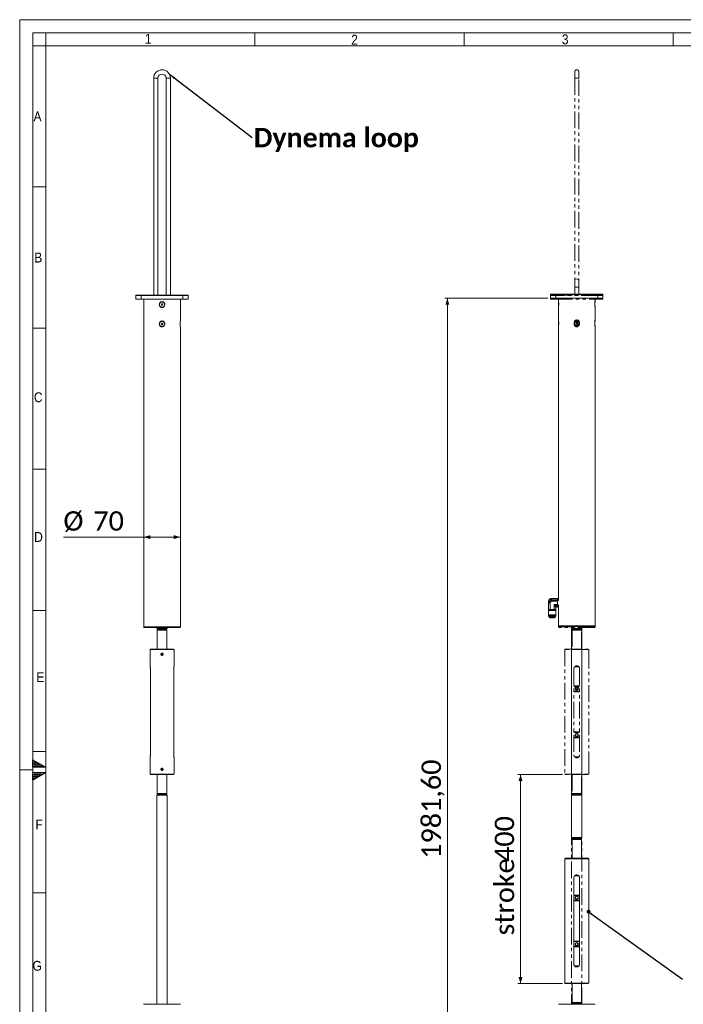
# Model space of a CAD drawing. Header units: millimetres. Extents: x 50 to 4179, y 50 to 2920.
# Tile 4 of 10: x 50 to 1319, y 1036 to 2920. Entities that reach past the tile are written whole.
import ezdxf

# ---------------------------------------------------------------- set-up
doc = ezdxf.new("R2010")
doc.units = ezdxf.units.MM
doc.header["$LTSCALE"] = 5
for name, pattern in [('SLD-Centro', [19.05, 15.24, -1.27, 1.27, -1.27]), ('SLD-Combinazione-di-due-tratteggi', [12.7, 6.35, -1.27, 1.27, -1.27, 1.27, -1.27]), ('SLD-Solido', [0])]:
    doc.linetypes.add(name, pattern=pattern)
doc.styles.add('SLDTEXTSTYLE0', font='GOTHIC.TTF', dxfattribs={"width": 0.913})
doc.styles.add('SLDTEXTSTYLE1', font='CALIBRIB.TTF')
doc.styles.add('SLDTEXTSTYLE4', font='CALIBRI.TTF')
doc.styles.get("Standard").update_dxf_attribs({"font": 'CALIBRIB.TTF'})
doc.dimstyles.new('SLDDIMSTYLE0', dxfattribs={"dimtxt": 37.041667, "dimasz": 12.5, "dimexe": 0, "dimexo": 0.0625, "dimgap": 9.260417, "dimtad": 1, "dimrnd": 1e-09, "dimzin": 12, "dimdsep": 46, "dimtxsty": 'SLDTEXTSTYLE1', "dimsah": 1, "dimcen": 0.09, "dimadec": 0, "dimazin": 3, "dimtfac": 1, "dimtofl": 0, "dimtmove": 0, "dimatfit": 3, "dimfxl": 0, "dimfrac": 2, "dimtolj": 1, "dimtzin": 12, "dimarcsym": 0})
doc.dimstyles.new('SLDDIMSTYLE1', dxfattribs={"dimtxt": 0.18, "dimasz": 12.5, "dimexe": 0, "dimexo": 0.0625, "dimgap": 0, "dimtad": 0, "dimtih": 1, "dimtoh": 1, "dimdec": 0, "dimrnd": 1e-09, "dimzin": 0, "dimdsep": 46, "dimtxsty": 'Standard', "dimsah": 1, "dimcen": 0.09, "dimadec": 0, "dimazin": 0, "dimtfac": 12.5, "dimtdec": 0, "dimtofl": 0, "dimtmove": 0, "dimatfit": 3, "dimfxl": 0, "dimfrac": 2, "dimtolj": 1, "dimtzin": 0, "dimarcsym": 0})
doc.dimstyles.new('SLDDIMSTYLE2', dxfattribs={"dimtxt": 37.041667, "dimasz": 12.5, "dimexe": 0, "dimexo": 0.0625, "dimgap": 9.260417, "dimtad": 1, "dimrnd": 1e-09, "dimzin": 12, "dimdsep": 46, "dimtxsty": 'SLDTEXTSTYLE1', "dimsah": 1, "dimcen": 0.09, "dimadec": 0, "dimazin": 3, "dimtfac": 1, "dimtdec": 0, "dimtofl": 0, "dimtmove": 0, "dimatfit": 3, "dimfxl": 0, "dimfrac": 2, "dimtolj": 1, "dimtzin": 12, "dimarcsym": 0})
doc.dimstyles.new('SLDDIMSTYLE4', dxfattribs={"dimtxt": 0.18, "dimasz": 7.5, "dimexe": 0, "dimexo": 0.0625, "dimgap": 0, "dimtad": 0, "dimtih": 1, "dimtoh": 1, "dimdec": 0, "dimrnd": 1e-09, "dimzin": 0, "dimdsep": 46, "dimtxsty": 'Standard', "dimblk1": 'DOT', "dimblk2": 'DOT', "dimsah": 1, "dimcen": 0.09, "dimadec": 0, "dimazin": 0, "dimtfac": 7.5, "dimtdec": 0, "dimtofl": 0, "dimtmove": 0, "dimatfit": 3, "dimldrblk": 'DOT', "dimfxl": 0, "dimfrac": 2, "dimtolj": 1, "dimtzin": 0, "dimarcsym": 0})

# ---------------------------------------------------------------- blocks, each defined once
blk = doc.blocks.new('_D')
at = {"color": 7, "linetype": 'SLD-Solido', "lineweight": 0}
for p, q in [((287.3, 1930.2), (133.6, 1930.2)), ((357.3, 1930.2), (287.3, 1930.2))]:
    blk.add_line(p, q, dxfattribs=at)
for points in [[(287.3, 1930.2), (299.8, 1926.4), (299.8, 1933.9)], [(357.3, 1930.2), (344.8, 1933.9), (344.8, 1926.4)]]:
    blk.add_solid(points, dxfattribs=at)
at = {"color": 7, "linetype": 'SLD-Solido', "lineweight": 0, "char_height": 37.04, "attachment_point": 1, "style": 'SLDTEXTSTYLE4'}
for s, insert in [('%%c', (133.6, 1979.6)), ('70', (190.9, 1979.6))]:
    blk.add_mtext(s, dxfattribs=dict(at, insert=insert))
blk = doc.blocks.new('SW_NOTE_10')
at = {"color": 0, "linetype": 'Continuous', "lineweight": 0, "insert": (2.9, 18.5), "char_height": 37.042, "attachment_point": 1, "style": 'SLDTEXTSTYLE1'}
blk.add_mtext('Dynema loop', dxfattribs=at)
blk = doc.blocks.new('_D_2')
at = {"color": 7, "linetype": 'SLD-Solido', "lineweight": 0}
for p, q in [((1060.6, 2387.1), (863.1, 2387.1)), ((868.1, 405.5), (868.1, 2387.1)), ((1110.6, 405.5), (863.1, 405.5))]:
    blk.add_line(p, q, dxfattribs=at)
for points in [[(868.1, 2387.1), (864.3, 2374.6), (871.8, 2374.6)], [(868.1, 405.5), (871.8, 418), (864.3, 418)]]:
    blk.add_solid(points, dxfattribs=at)
at = {"color": 7, "linetype": 'SLD-Solido', "lineweight": 0, "insert": (818.7, 1314.8), "char_height": 37.04, "attachment_point": 1, "rotation": 90, "style": 'SLDTEXTSTYLE4'}
blk.add_mtext('1981,60', dxfattribs=at)
blk = doc.blocks.new('_D_4')
at = {"color": 7, "linetype": 'SLD-Solido', "lineweight": 0}
for p, q in [((1088.6, 1476), (1003.1, 1476)), ((1008.1, 1076), (1008.1, 1476)), ((1088.6, 1076), (1003.1, 1076))]:
    blk.add_line(p, q, dxfattribs=at)
for points in [[(1008.1, 1476), (1004.3, 1463.5), (1011.8, 1463.5)], [(1008.1, 1076), (1011.8, 1088.5), (1004.3, 1088.5)]]:
    blk.add_solid(points, dxfattribs=at)
at = {"color": 7, "linetype": 'SLD-Solido', "lineweight": 0, "char_height": 37.04, "attachment_point": 1, "rotation": 90, "style": 'SLDTEXTSTYLE4'}
for s, insert in [('400', (958.7, 1308.8)), ('stroke ', (958.7, 1168.1))]:
    blk.add_mtext(s, dxfattribs=dict(at, insert=insert))
blk = doc.blocks.new('_DOT')
at = {"color": 0, "linetype": 'ByBlock', "lineweight": -2}
blk.add_line((-0.5, 0), (-1, 0), dxfattribs=at)
at = {"color": 0, "linetype": 'ByBlock', "const_width": 0.5}
blk.add_lwpolyline([(-0.25, 0, 1), (0.25, 0, 1)], format="xyb", close=True, dxfattribs=at)

msp = doc.modelspace()

# ---------------------------------------------------------------- hatches: boundary and pattern name
at = {"linetype": 'Continuous'}
h = msp.add_hatch(dxfattribs=at)
h.set_pattern_fill('NET', color=8, scale=1.25, style=0)
h.paths.add_polyline_path([(75, 1504.434), (100, 1490), (75, 1490)], flags=0)
h = msp.add_hatch(dxfattribs=at)
h.set_pattern_fill('NET', color=8, scale=1.25, style=0)
h.paths.add_polyline_path([(75, 1480), (75, 1465.566), (100, 1480)], flags=0)

# ---------------------------------------------------------------- linework, layer by layer
at = {"color": 7, "linetype": 'SLD-Solido', "lineweight": 0}
for p, q in [((4155, 2920), (50, 2920)), ((50, 2920), (50, 50)), ((4130, 2895), (75, 2895)), ((75, 2895), (75, 75)), ((100, 2870), (100, 2895)), ((500, 2870), (500, 2895)), ((900, 2870), (900, 2895)), ((1300, 2870), (1300, 2895)), ((100, 2870), (75, 2870)), ((100, 2600), (75, 2600)), ((100, 2330), (75, 2330)), ((100, 2060), (75, 2060)), ((100, 1790), (75, 1790)), ((100, 1520), (75, 1520)), ((75, 1490), (75, 1504.434)), ((75, 1504.434), (100, 1490)), ((100, 1490), (75, 1490)), ((100, 1480), (75, 1480)), ((75, 1465.566), (100, 1480)), ((75, 1480), (75, 1465.566)), ((100, 1250), (75, 1250))]:
    msp.add_line(p, q, dxfattribs=at)
at = {"color": 7, "linetype": 'SLD-Solido', "lineweight": 15}
for p, q in [((4105, 2870), (100, 2870)), ((100, 2870), (100, 100)), ((306.295, 2808.096), (306.295, 2393.096)), ((314.295, 2393.096), (314.295, 2808.096)), ((330.295, 2808.096), (330.295, 2393.096)), ((338.295, 2393.096), (338.295, 2808.096)), ((1111.645, 2420.096), (1111.645, 2408.096)), ((1119.645, 2408.096), (1119.645, 2420.096)), ((272.295, 2385.096), (272.295, 2392.596)), ((282.295, 2392.596), (272.295, 2392.596)), ((272.795, 2393.096), (282.295, 2393.096)), ((282.295, 2393.096), (282.295, 2392.596)), ((282.295, 2393.096), (362.295, 2393.096)), ((282.295, 2385.096), (282.295, 2392.596)), ((362.295, 2392.596), (282.295, 2392.596)), ((362.295, 2393.096), (362.295, 2392.596)), ((362.295, 2393.096), (371.795, 2393.096)), ((362.295, 2385.096), (362.295, 2392.596)), ((372.295, 2392.596), (362.295, 2392.596)), ((372.295, 2385.096), (372.295, 2392.596)), ((1065.645, 2387.096), (1065.645, 2394.596)), ((1075.645, 2394.596), (1065.645, 2394.596)), ((1066.145, 2395.096), (1075.645, 2395.096)), ((1075.645, 2395.096), (1075.645, 2394.596)), ((1075.645, 2395.096), (1155.645, 2395.096)), ((1075.645, 2387.096), (1075.645, 2394.596)), ((1155.645, 2394.596), (1075.645, 2394.596)), ((1111.645, 2408.096), (1111.645, 2395.096)), ((1119.645, 2395.096), (1119.645, 2408.096)), ((1155.645, 2395.096), (1155.645, 2394.596)), ((1155.645, 2395.096), (1165.145, 2395.096)), ((1155.645, 2387.096), (1155.645, 2394.596)), ((1165.645, 2394.596), (1155.645, 2394.596)), ((1165.645, 2387.096), (1165.645, 2394.596)), ((272.295, 2385.096), (282.295, 2385.096)), ((282.295, 2385.096), (362.295, 2385.096)), ((287.295, 2385.096), (287.295, 2343.664)), ((321.429, 2376.596), (320.563, 2375.096)), ((320.563, 2375.096), (321.429, 2373.596)), ((323.162, 2376.596), (321.429, 2376.596)), ((321.429, 2373.596), (323.162, 2373.596)), ((324.028, 2375.096), (323.162, 2376.596)), ((323.162, 2373.596), (324.028, 2375.096)), ((357.295, 2343.648), (357.295, 2385.096)), ((362.295, 2385.096), (372.295, 2385.096)), ((1065.645, 2387.096), (1075.645, 2387.096)), ((1075.645, 2387.096), (1155.645, 2387.096)), ((1080.645, 2387.096), (1080.645, 2382.664)), ((1080.945, 2379.703), (1080.945, 2374.42)), ((1150.345, 2377.096), (1150.345, 2379.72)), ((1150.345, 2374.404), (1150.345, 2377.096)), ((1150.645, 2382.648), (1150.645, 2387.096)), ((1155.645, 2387.096), (1165.645, 2387.096)), ((1080.645, 2371.568), (1080.645, 2345.664)), ((1150.645, 2345.648), (1150.645, 2371.528)), ((287.595, 2340.693), (287.595, 2338.096)), ((287.595, 2338.096), (287.595, 2335.411)), ((321.429, 2339.596), (320.563, 2338.096)), ((320.563, 2338.096), (321.429, 2336.596)), ((323.162, 2339.596), (321.429, 2339.596)), ((321.429, 2336.596), (323.162, 2336.596)), ((324.028, 2338.096), (323.162, 2339.596)), ((323.162, 2336.596), (324.028, 2338.096)), ((356.995, 2338.096), (356.995, 2340.72)), ((356.995, 2335.404), (356.995, 2338.096)), ((1080.945, 2342.703), (1080.945, 2337.42)), ((1114.779, 2341.596), (1113.913, 2340.096)), ((1113.913, 2340.096), (1114.779, 2338.596)), ((1116.511, 2341.596), (1114.779, 2341.596)), ((1114.779, 2338.596), (1116.511, 2338.596)), ((1117.377, 2340.096), (1116.511, 2341.596)), ((1116.511, 2338.596), (1117.377, 2340.096)), ((1150.345, 2340.096), (1150.345, 2342.72)), ((1150.345, 2337.404), (1150.345, 2340.096)), ((287.295, 2332.568), (287.295, 1758.496)), ((357.295, 1758.496), (357.295, 2332.528)), ((1080.645, 2334.568), (1080.645, 1810.64)), ((1150.645, 1760.496), (1150.645, 2334.528)), ((1064.603, 1805.496), (1061.682, 1808.417)), ((1065.723, 1812.458), (1068.645, 1809.537)), ((1066.311, 1812.496), (1078.645, 1812.496)), ((1068.645, 1809.537), (1078.645, 1809.537)), ((1078.645, 1812.496), (1078.645, 1809.537)), ((1080.645, 1810.64), (1078.645, 1810.71)), ((1078.645, 1801.454), (1078.645, 1809.537)), ((1061.501, 1791.746), (1061.501, 1781.314)), ((1061.501, 1791.746), (1061.645, 1791.746)), ((1061.645, 1807.829), (1061.645, 1791.746)), ((1061.87, 1791.746), (1061.645, 1791.746)), ((1061.87, 1791.746), (1063.296, 1791.746)), ((1064.603, 1791.746), (1063.296, 1791.746)), ((1064.603, 1805.496), (1064.603, 1791.746)), ((1064.603, 1791.746), (1067.219, 1791.746)), ((1067.219, 1791.746), (1070.071, 1791.746)), ((1070.071, 1791.746), (1072.686, 1791.746)), ((1072.686, 1801.454), (1078.645, 1801.454)), ((1072.686, 1801.454), (1072.686, 1791.746)), ((1075.645, 1798.496), (1072.686, 1801.454)), ((1073.994, 1791.746), (1072.686, 1791.746)), ((1073.994, 1791.746), (1075.42, 1791.746)), ((1075.645, 1791.746), (1075.42, 1791.746)), ((1075.645, 1798.496), (1075.645, 1791.746)), ((1075.645, 1798.496), (1078.645, 1798.496)), ((1075.645, 1791.746), (1075.789, 1791.746)), ((1075.789, 1781.314), (1075.789, 1791.746)), ((1078.645, 1801.454), (1078.645, 1798.496)), ((1078.645, 1800.281), (1080.645, 1800.351)), ((1080.645, 1800.351), (1080.645, 1760.496)), ((1061.501, 1781.314), (1064.001, 1777.996)), ((1061.501, 1781.314), (1075.789, 1781.314)), ((1073.288, 1777.996), (1064.001, 1777.996)), ((1073.288, 1777.996), (1075.789, 1781.314)), ((356.295, 1757.496), (288.295, 1757.496)), ((312.295, 1757.496), (312.295, 1755.496)), ((312.295, 1755.496), (312.563, 1754.496)), ((312.295, 1755.496), (332.295, 1755.496)), ((332.028, 1754.496), (312.563, 1754.496)), ((314.295, 1752.996), (313.295, 1751.996)), ((313.295, 1751.996), (313.295, 1715.996)), ((313.295, 1751.996), (331.295, 1751.996)), ((314.295, 1754.496), (314.295, 1752.996)), ((314.295, 1752.996), (330.295, 1752.996)), ((330.295, 1752.996), (330.295, 1754.496)), ((331.295, 1751.996), (330.295, 1752.996)), ((331.295, 1715.996), (331.295, 1751.996)), ((332.028, 1754.496), (332.295, 1755.496)), ((332.295, 1755.496), (332.295, 1757.496)), ((1149.645, 1759.496), (1081.645, 1759.496)), ((1105.645, 1759.496), (1105.645, 1355.496)), ((1125.645, 1355.496), (1125.645, 1759.496)), ((300.295, 1715.996), (299.295, 1714.996)), ((299.295, 1714.996), (299.295, 1683.93)), ((345.295, 1714.996), (299.295, 1714.996)), ((300.295, 1715.996), (344.295, 1715.996)), ((345.295, 1714.996), (344.295, 1715.996)), ((345.295, 1683.93), (345.295, 1714.996)), ((321.574, 1707.246), (320.852, 1705.996)), ((320.852, 1705.996), (321.574, 1704.746)), ((323.017, 1707.246), (321.574, 1707.246)), ((321.574, 1704.746), (323.017, 1704.746)), ((323.739, 1705.996), (323.017, 1707.246)), ((323.017, 1704.746), (323.739, 1705.996)), ((299.963, 1678.496), (299.963, 1513.496)), ((344.628, 1513.496), (344.628, 1678.496)), ((299.295, 1508.061), (299.295, 1476.996)), ((345.295, 1476.996), (345.295, 1508.061)), ((299.295, 1476.996), (300.295, 1475.996)), ((299.295, 1476.996), (345.295, 1476.996)), ((344.295, 1475.996), (300.295, 1475.996)), ((313.295, 1475.996), (313.295, 1439.996)), ((321.574, 1487.246), (320.852, 1485.996)), ((320.852, 1485.996), (321.574, 1484.746)), ((323.017, 1487.246), (321.574, 1487.246)), ((321.574, 1484.746), (323.017, 1484.746)), ((323.739, 1485.996), (323.017, 1487.246)), ((323.017, 1484.746), (323.739, 1485.996)), ((331.295, 1439.996), (331.295, 1475.996)), ((344.295, 1475.996), (345.295, 1476.996)), ((312.563, 1437.496), (312.295, 1436.496)), ((312.295, 1436.496), (312.295, 1036.496)), ((332.295, 1436.496), (312.295, 1436.496)), ((312.563, 1437.496), (332.028, 1437.496)), ((313.295, 1439.996), (314.295, 1438.996)), ((331.295, 1439.996), (313.295, 1439.996)), ((314.295, 1438.996), (314.295, 1437.496)), ((330.295, 1438.996), (314.295, 1438.996)), ((330.295, 1438.996), (331.295, 1439.996)), ((330.295, 1437.496), (330.295, 1438.996)), ((332.295, 1436.496), (332.028, 1437.496)), ((332.295, 1036.496), (332.295, 1436.496)), ((1105.645, 1355.496), (1105.913, 1354.496)), ((1105.645, 1355.496), (1125.645, 1355.496)), ((1125.377, 1354.496), (1105.913, 1354.496)), ((1107.645, 1352.996), (1106.645, 1351.996)), ((1106.645, 1351.996), (1106.645, 1315.996)), ((1106.645, 1351.996), (1124.645, 1351.996)), ((1107.645, 1354.496), (1107.645, 1352.996)), ((1107.645, 1352.996), (1123.645, 1352.996)), ((1123.645, 1352.996), (1123.645, 1354.496)), ((1124.645, 1351.996), (1123.645, 1352.996)), ((1124.645, 1315.996), (1124.645, 1351.996)), ((1125.377, 1354.496), (1125.645, 1355.496)), ((1093.645, 1315.996), (1092.645, 1314.996)), ((1092.645, 1314.996), (1092.645, 1076.996)), ((1138.645, 1314.996), (1092.645, 1314.996)), ((1093.645, 1315.996), (1137.645, 1315.996)), ((1138.645, 1314.996), (1137.645, 1315.996)), ((1138.645, 1308.07), (1138.645, 1314.996)), ((1138.645, 1088.07), (1138.645, 1303.896)), ((1119.887, 1281.996), (1111.402, 1281.996)), ((1118.78, 1282.996), (1112.583, 1282.996)), ((1110.145, 1278.496), (1110.145, 1113.496)), ((1121.145, 1278.496), (1121.145, 1113.496)), ((1110.145, 1245.496), (1121.145, 1245.496)), ((1121.145, 1244.496), (1110.145, 1244.496)), ((1110.145, 1235.496), (1121.145, 1235.496)), ((1121.145, 1234.496), (1110.145, 1234.496)), ((1110.145, 1157.496), (1121.145, 1157.496)), ((1121.145, 1156.496), (1110.145, 1156.496)), ((1110.145, 1147.496), (1121.145, 1147.496)), ((1121.145, 1146.496), (1110.145, 1146.496)), ((1115.645, 1109.996), (1111.402, 1109.996)), ((1115.645, 1108.996), (1112.588, 1108.996)), ((1119.887, 1109.996), (1115.645, 1109.996)), ((1118.796, 1108.996), (1115.645, 1108.996)), ((1092.645, 1076.996), (1093.645, 1075.996)), ((1092.645, 1076.996), (1138.645, 1076.996)), ((1137.645, 1075.996), (1093.645, 1075.996)), ((1106.645, 1075.996), (1106.645, 1039.996)), ((1124.645, 1039.996), (1124.645, 1075.996)), ((1137.645, 1075.996), (1138.645, 1076.996)), ((1138.645, 1076.996), (1138.645, 1083.896)), ((287.032, 1036.496), (357.559, 1036.496)), ((1080.381, 1036.496), (1115.645, 1036.496)), ((1105.913, 1037.496), (1105.645, 1036.496)), ((1105.913, 1037.496), (1125.377, 1037.496)), ((1106.645, 1039.996), (1107.645, 1038.996)), ((1124.645, 1039.996), (1106.645, 1039.996)), ((1107.645, 1038.996), (1107.645, 1037.496)), ((1123.645, 1038.996), (1107.645, 1038.996)), ((1115.645, 1036.496), (1150.909, 1036.496)), ((1123.645, 1038.996), (1124.645, 1039.996)), ((1123.645, 1037.496), (1123.645, 1038.996)), ((1125.645, 1036.496), (1125.377, 1037.496))]:
    msp.add_line(p, q, dxfattribs=at)
at = {"color": 8, "linetype": 'SLD-Solido', "lineweight": 15}
for p, q in [((306.295, 2808.096), (314.295, 2808.096)), ((338.295, 2808.096), (330.295, 2808.096)), ((1111.645, 2408.096), (1119.645, 2408.096)), ((287.295, 1758.496), (357.295, 1758.496)), ((1080.645, 1760.496), (1150.645, 1760.496))]:
    msp.add_line(p, q, dxfattribs=at)
at = {"color": 7, "linetype": 'SLD-Combinazione-di-due-tratteggi', "lineweight": 0}
for p, q in [((1111.645, 2820.096), (1111.645, 2808.096)), ((1111.645, 2808.096), (1111.645, 2393.096)), ((1119.645, 2808.096), (1119.645, 2820.096)), ((1119.645, 2393.096), (1119.645, 2808.096)), ((1065.645, 2385.096), (1065.645, 2392.596)), ((1075.645, 2392.596), (1065.645, 2392.596)), ((1066.145, 2393.096), (1075.645, 2393.096)), ((1075.645, 2393.096), (1075.645, 2392.596)), ((1075.645, 2393.096), (1155.645, 2393.096)), ((1075.645, 2385.096), (1075.645, 2392.596)), ((1155.645, 2392.596), (1075.645, 2392.596)), ((1155.645, 2393.096), (1155.645, 2392.596)), ((1155.645, 2393.096), (1165.145, 2393.096)), ((1155.645, 2385.096), (1155.645, 2392.596)), ((1165.645, 2392.596), (1155.645, 2392.596)), ((1165.645, 2385.096), (1165.645, 2392.596)), ((1065.645, 2385.096), (1075.645, 2385.096)), ((1075.645, 2385.096), (1155.645, 2385.096)), ((1080.645, 2385.096), (1080.645, 2380.664)), ((1080.945, 2377.703), (1080.945, 2372.42)), ((1150.345, 2375.096), (1150.345, 2377.72)), ((1150.345, 2372.404), (1150.345, 2375.096)), ((1150.645, 2380.648), (1150.645, 2385.096)), ((1155.645, 2385.096), (1165.645, 2385.096)), ((1080.645, 2369.568), (1080.645, 2343.664)), ((1150.645, 2343.648), (1150.645, 2369.528)), ((1080.945, 2340.703), (1080.945, 2335.42)), ((1114.779, 2339.596), (1113.913, 2338.096)), ((1113.913, 2338.096), (1114.779, 2336.596)), ((1116.511, 2339.596), (1114.779, 2339.596)), ((1114.779, 2336.596), (1116.511, 2336.596)), ((1117.377, 2338.096), (1116.511, 2339.596)), ((1116.511, 2336.596), (1117.377, 2338.096)), ((1150.345, 2338.096), (1150.345, 2340.72)), ((1150.345, 2335.404), (1150.345, 2338.096)), ((1080.645, 2332.568), (1080.645, 1808.64)), ((1150.645, 1758.496), (1150.645, 2332.528)), ((1065.723, 1810.458), (1068.645, 1807.537)), ((1066.311, 1810.496), (1078.645, 1810.496)), ((1078.645, 1810.496), (1078.645, 1807.537)), ((1080.645, 1808.64), (1078.645, 1808.71)), ((1061.501, 1789.746), (1061.501, 1779.314)), ((1061.501, 1789.746), (1061.645, 1789.746)), ((1061.645, 1805.829), (1061.645, 1789.746)), ((1061.87, 1789.746), (1061.645, 1789.746)), ((1064.603, 1803.496), (1061.682, 1806.417)), ((1061.87, 1789.746), (1063.296, 1789.746)), ((1064.603, 1789.746), (1063.296, 1789.746)), ((1064.603, 1803.496), (1064.603, 1789.746)), ((1064.603, 1789.746), (1067.219, 1789.746)), ((1067.219, 1789.746), (1070.071, 1789.746)), ((1068.645, 1807.537), (1078.645, 1807.537)), ((1070.071, 1789.746), (1072.686, 1789.746)), ((1072.686, 1799.454), (1078.645, 1799.454)), ((1072.686, 1799.454), (1072.686, 1789.746)), ((1075.645, 1796.496), (1072.686, 1799.454)), ((1073.994, 1789.746), (1072.686, 1789.746)), ((1073.994, 1789.746), (1075.42, 1789.746)), ((1075.645, 1789.746), (1075.42, 1789.746)), ((1075.645, 1796.496), (1075.645, 1789.746)), ((1075.645, 1796.496), (1078.645, 1796.496)), ((1075.645, 1789.746), (1075.789, 1789.746)), ((1075.789, 1779.314), (1075.789, 1789.746)), ((1078.645, 1799.454), (1078.645, 1807.537)), ((1078.645, 1799.454), (1078.645, 1796.496)), ((1078.645, 1798.281), (1080.645, 1798.351)), ((1080.645, 1798.351), (1080.645, 1758.496)), ((1061.501, 1779.314), (1064.001, 1775.996)), ((1061.501, 1779.314), (1075.789, 1779.314)), ((1073.288, 1775.996), (1064.001, 1775.996)), ((1073.288, 1775.996), (1075.789, 1779.314)), ((1149.645, 1757.496), (1081.645, 1757.496)), ((1105.645, 1757.496), (1105.645, 1755.496)), ((1105.645, 1755.496), (1105.913, 1754.496)), ((1105.645, 1755.496), (1125.645, 1755.496)), ((1125.377, 1754.496), (1105.913, 1754.496)), ((1107.645, 1752.996), (1106.645, 1751.996)), ((1106.645, 1751.996), (1106.645, 1715.996)), ((1106.645, 1751.996), (1124.645, 1751.996)), ((1107.645, 1754.496), (1107.645, 1752.996)), ((1107.645, 1752.996), (1123.645, 1752.996)), ((1123.645, 1752.996), (1123.645, 1754.496)), ((1124.645, 1751.996), (1123.645, 1752.996)), ((1124.645, 1715.996), (1124.645, 1751.996)), ((1125.377, 1754.496), (1125.645, 1755.496)), ((1125.645, 1755.496), (1125.645, 1757.496)), ((1093.645, 1715.996), (1092.645, 1714.996)), ((1092.645, 1714.996), (1092.645, 1476.996)), ((1138.645, 1714.996), (1092.645, 1714.996)), ((1093.645, 1715.996), (1137.645, 1715.996)), ((1138.645, 1714.996), (1137.645, 1715.996)), ((1138.645, 1708.07), (1138.645, 1714.996)), ((1138.645, 1488.07), (1138.645, 1703.896)), ((1110.145, 1678.496), (1110.145, 1513.496)), ((1119.887, 1681.996), (1111.402, 1681.996)), ((1118.78, 1682.996), (1112.583, 1682.996)), ((1121.145, 1678.496), (1121.145, 1513.496)), ((1110.145, 1645.496), (1121.145, 1645.496)), ((1121.145, 1644.496), (1110.145, 1644.496)), ((1110.145, 1635.496), (1121.145, 1635.496)), ((1121.145, 1634.496), (1110.145, 1634.496)), ((1110.145, 1557.496), (1121.145, 1557.496)), ((1121.145, 1556.496), (1110.145, 1556.496)), ((1110.145, 1547.496), (1121.145, 1547.496)), ((1121.145, 1546.496), (1110.145, 1546.496)), ((1115.645, 1509.996), (1111.402, 1509.996)), ((1115.645, 1508.996), (1112.588, 1508.996)), ((1119.887, 1509.996), (1115.645, 1509.996)), ((1118.796, 1508.996), (1115.645, 1508.996)), ((1092.645, 1476.996), (1093.645, 1475.996)), ((1092.645, 1476.996), (1138.645, 1476.996)), ((1137.645, 1475.996), (1093.645, 1475.996)), ((1106.645, 1475.996), (1106.645, 1439.996)), ((1124.645, 1439.996), (1124.645, 1475.996)), ((1137.645, 1475.996), (1138.645, 1476.996)), ((1138.645, 1476.996), (1138.645, 1483.896)), ((1105.913, 1437.496), (1105.645, 1436.496)), ((1105.645, 1436.496), (1105.645, 1036.496)), ((1125.645, 1436.496), (1105.645, 1436.496)), ((1105.913, 1437.496), (1125.377, 1437.496)), ((1106.645, 1439.996), (1107.645, 1438.996)), ((1124.645, 1439.996), (1106.645, 1439.996)), ((1107.645, 1438.996), (1107.645, 1437.496)), ((1123.645, 1438.996), (1107.645, 1438.996)), ((1123.645, 1438.996), (1124.645, 1439.996)), ((1123.645, 1437.496), (1123.645, 1438.996)), ((1125.645, 1436.496), (1125.377, 1437.496)), ((1125.645, 1036.496), (1125.645, 1436.496)), ((1080.381, 1036.496), (1115.645, 1036.496)), ((1115.645, 1036.496), (1150.909, 1036.496))]:
    msp.add_line(p, q, dxfattribs=at)
at = {"color": 8, "linetype": 'SLD-Combinazione-di-due-tratteggi', "lineweight": 0}
for p, q in [((1111.645, 2808.096), (1119.645, 2808.096)), ((1080.645, 1758.496), (1150.645, 1758.496))]:
    msp.add_line(p, q, dxfattribs=at)
at = {"color": 7, "linetype": 'SLD-Centro', "lineweight": 0}
msp.add_line((50, 1485), (75, 1485), dxfattribs=at)
at = {"color": 7, "linetype": 'SLD-Solido', "lineweight": 15}
for centre, radius in [((322.295, 2375.096), 5), ((322.295, 2338.096), 5), ((1115.645, 2340.096), 5), ((322.295, 1705.996), 1.634), ((1115.645, 1642.496), 3), ((1115.645, 1642.496), 2.4), ((322.295, 1485.996), 1.634), ((1115.645, 1151.496), 3), ((1115.645, 1151.496), 2.4)]:
    msp.add_circle(centre, radius, dxfattribs=at)
at = {"color": 7, "linetype": 'SLD-Combinazione-di-due-tratteggi', "lineweight": 0}
for centre, radius in [((1115.645, 2338.096), 5), ((1115.645, 1640.496), 3), ((1115.645, 1640.496), 2.4), ((1115.645, 1551.496), 3), ((1115.645, 1551.496), 2.4)]:
    msp.add_circle(centre, radius, dxfattribs=at)
at = {"color": 7, "linetype": 'SLD-Solido', "lineweight": 15}
for centre, radius, start, end in [((322.295, 2808.096), 16, 0, 180), ((322.295, 2808.096), 8, 90, 180), ((322.295, 2808.096), 8, 0, 90), ((1115.645, 2420.096), 4, 0, 180), ((272.795, 2392.596), 0.5, 90, 180), ((371.795, 2392.596), 0.5, 0, 90), ((1066.145, 2394.596), 0.5, 90, 180), ((1165.145, 2394.596), 0.5, 0, 90), ((1066.311, 1807.829), 4.667, 172.761244, 180), ((1066.311, 1807.829), 4.667, 97.238756, 172.761244), ((1066.311, 1807.829), 4.667, 90, 97.238756), ((288.295, 1758.496), 1, 180, 270), ((356.295, 1758.496), 1, 270, 0), ((1081.645, 1760.496), 1, 180, 270), ((1149.645, 1760.496), 1, 270, 0), ((1161.591, 1305.996), 23.042, 174.835939, 185.2288), ((1161.592, 1085.996), 23.043, 174.836042, 185.228698)]:
    msp.add_arc(centre, radius, start, end, dxfattribs=at)
at = {"color": 7, "linetype": 'SLD-Combinazione-di-due-tratteggi', "lineweight": 0}
for centre, radius, start, end in [((1115.645, 2820.096), 4, 0, 180), ((1066.145, 2392.596), 0.5, 90, 180), ((1165.145, 2392.596), 0.5, 0, 90), ((1066.311, 1805.829), 4.667, 97.238756, 172.761244), ((1066.311, 1805.829), 4.667, 90, 97.238756), ((1066.311, 1805.829), 4.667, 172.761244, 180), ((1081.645, 1758.496), 1, 180, 270), ((1149.645, 1758.496), 1, 270, 0), ((1161.594, 1705.996), 23.045, 174.836498, 185.228242), ((1161.592, 1485.996), 23.043, 174.835991, 185.228749)]:
    msp.add_arc(centre, radius, start, end, dxfattribs=at)
at = {"color": 7, "linetype": 'SLD-Solido', "lineweight": 15}
msp.add_ellipse((1069.992, 1804.148), major_axis=(4.26, -4.26), ratio=0.77459667, start_param=2.48253462, end_param=3.80065069, dxfattribs=at)
at = {"color": 7, "linetype": 'SLD-Combinazione-di-due-tratteggi', "lineweight": 0}
msp.add_ellipse((1069.992, 1802.148), major_axis=(4.26, -4.26), ratio=0.77459667, start_param=2.48253462, end_param=3.80065069, dxfattribs=at)
at = {"color": 7, "linetype": 'SLD-Solido', "lineweight": 15}
for points, knots in [([(318.492, 2371.273), (318.177, 2371.704), (317.487, 2372.648), (317.02, 2374.455), (317.121, 2376.432), (317.882, 2378.29), (319.199, 2379.744), (320.865, 2380.594), (322.612, 2380.783), (324.244, 2380.385), (325.665, 2379.483), (326.786, 2378.124), (327.471, 2376.381), (327.578, 2374.419), (327.032, 2372.489), (325.882, 2370.873), (324.304, 2369.807), (322.555, 2369.4), (320.876, 2369.618), (319.481, 2370.283), (318.795, 2370.969), (318.492, 2371.273)], [0, 0, 0, 0, 0.04714279, 0.10317978, 0.16133037, 0.22006864, 0.27768454, 0.33212713, 0.38239194, 0.43011197, 0.478306, 0.52937971, 0.58415059, 0.64173484, 0.70045704, 0.75866305, 0.81437965, 0.86598869, 0.91424134, 0.96195039, 1, 1, 1, 1]), ([(1080.649, 2382.664), (1080.648, 2382.674), (1080.635, 2382.767), (1080.686, 2382.402), (1080.787, 2381.586), (1080.92, 2380.251), (1081.023, 2378.537), (1081.048, 2376.589), (1080.977, 2374.721), (1080.891, 2373.728), (1080.852, 2373.273)], [0, 0, 0, 0, 0.016076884, 0.14438438, 0.273298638, 0.409544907, 0.555715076, 0.709762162, 0.867236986, 1, 1, 1, 1]), ([(1080.852, 2373.273), (1080.814, 2372.906), (1080.733, 2372.126), (1080.649, 2371.529), (1080.653, 2371.558), (1080.655, 2371.568)], [0, 0, 0, 0, 0.37015491, 0.78574779, 1, 1, 1, 1]), ([(1150.437, 2373.273), (1150.4, 2373.704), (1150.318, 2374.648), (1150.244, 2376.455), (1150.261, 2378.431), (1150.371, 2380.294), (1150.517, 2381.731), (1150.629, 2382.583), (1150.635, 2382.628), (1150.638, 2382.648)], [0, 0, 0, 0, 0.12661045, 0.27710785, 0.43328171, 0.59103171, 0.74577132, 0.89198667, 1, 1, 1, 1]), ([(1150.64, 2371.528), (1150.636, 2371.556), (1150.628, 2371.618), (1150.538, 2372.289), (1150.468, 2372.971), (1150.437, 2373.273)], [0, 0, 0, 0, 0.32753182, 0.7016338, 1, 1, 1, 1]), ([(287.3, 2343.664), (287.298, 2343.674), (287.286, 2343.767), (287.336, 2343.402), (287.438, 2342.586), (287.571, 2341.251), (287.674, 2339.537), (287.699, 2337.589), (287.628, 2335.721), (287.542, 2334.728), (287.503, 2334.273)], [0, 0, 0, 0, 0.01607688, 0.14438431, 0.2732973, 0.40954527, 0.55571537, 0.70976002, 0.86723705, 1, 1, 1, 1]), ([(318.492, 2334.273), (318.177, 2334.704), (317.487, 2335.648), (317.02, 2337.455), (317.121, 2339.432), (317.882, 2341.29), (319.199, 2342.744), (320.865, 2343.594), (322.612, 2343.783), (324.244, 2343.385), (325.665, 2342.483), (326.786, 2341.124), (327.471, 2339.381), (327.578, 2337.419), (327.032, 2335.489), (325.882, 2333.873), (324.304, 2332.807), (322.555, 2332.4), (320.876, 2332.618), (319.481, 2333.283), (318.795, 2333.969), (318.492, 2334.273)], [0, 0, 0, 0, 0.04714279, 0.10317978, 0.16133037, 0.22006864, 0.27768454, 0.33212713, 0.38239194, 0.43011197, 0.478306, 0.52937971, 0.58415059, 0.64173484, 0.70045704, 0.75866305, 0.81437965, 0.86598869, 0.91424134, 0.96195039, 1, 1, 1, 1]), ([(357.088, 2334.273), (357.051, 2334.704), (356.969, 2335.648), (356.895, 2337.455), (356.912, 2339.431), (357.022, 2341.294), (357.168, 2342.731), (357.28, 2343.583), (357.286, 2343.628), (357.289, 2343.648)], [0, 0, 0, 0, 0.126610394, 0.277107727, 0.433281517, 0.591033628, 0.745771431, 0.891986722, 1, 1, 1, 1]), ([(1080.649, 2345.664), (1080.648, 2345.674), (1080.635, 2345.767), (1080.686, 2345.402), (1080.787, 2344.586), (1080.92, 2343.251), (1081.023, 2341.537), (1081.048, 2339.589), (1080.977, 2337.721), (1080.891, 2336.728), (1080.852, 2336.273)], [0, 0, 0, 0, 0.016076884, 0.14438438, 0.273298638, 0.409544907, 0.555715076, 0.709762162, 0.867236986, 1, 1, 1, 1]), ([(1080.852, 2336.273), (1080.814, 2335.906), (1080.733, 2335.126), (1080.649, 2334.529), (1080.653, 2334.558), (1080.655, 2334.568)], [0, 0, 0, 0, 0.37015491, 0.78574779, 1, 1, 1, 1]), ([(1119.449, 2336.273), (1119.065, 2335.901), (1118.25, 2335.111), (1116.625, 2334.493), (1114.905, 2334.456), (1113.317, 2334.987), (1111.962, 2336.007), (1110.936, 2337.472), (1110.383, 2339.29), (1110.438, 2341.27), (1111.144, 2343.147), (1112.422, 2344.644), (1114.07, 2345.549), (1115.819, 2345.791), (1117.465, 2345.438), (1118.906, 2344.576), (1120.056, 2343.254), (1120.785, 2341.536), (1120.937, 2339.59), (1120.496, 2337.721), (1119.778, 2336.728), (1119.449, 2336.273)], [0, 0, 0, 0, 0.04718136, 0.10015441, 0.1495154, 0.19706526, 0.24580497, 0.29779711, 0.35340643, 0.4114328, 0.47018023, 0.52796182, 0.58273413, 0.63331635, 0.68113336, 0.7291765, 0.77995209, 0.83442607, 0.89183558, 0.95052253, 1, 1, 1, 1]), ([(1150.437, 2336.273), (1150.4, 2336.704), (1150.318, 2337.648), (1150.244, 2339.455), (1150.261, 2341.431), (1150.371, 2343.294), (1150.517, 2344.731), (1150.629, 2345.583), (1150.635, 2345.628), (1150.638, 2345.648)], [0, 0, 0, 0, 0.12661045, 0.27710785, 0.43328171, 0.59103171, 0.74577132, 0.89198667, 1, 1, 1, 1]), ([(1150.64, 2334.528), (1150.636, 2334.556), (1150.628, 2334.618), (1150.538, 2335.289), (1150.468, 2335.971), (1150.437, 2336.273)], [0, 0, 0, 0, 0.32753125, 0.70163354, 1, 1, 1, 1]), ([(287.503, 2334.273), (287.465, 2333.906), (287.383, 2333.126), (287.3, 2332.529), (287.304, 2332.558), (287.305, 2332.568)], [0, 0, 0, 0, 0.37015491, 0.78574779, 1, 1, 1, 1]), ([(357.291, 2332.528), (357.287, 2332.556), (357.279, 2332.618), (357.189, 2333.289), (357.119, 2333.971), (357.088, 2334.273)], [0, 0, 0, 0, 0.32753177, 0.70163769, 1, 1, 1, 1]), ([(322.295, 1703.896), (322.531, 1703.919), (323.002, 1703.965), (323.63, 1704.325), (324.108, 1704.857), (324.383, 1705.522), (324.422, 1706.238), (324.222, 1706.927), (323.807, 1707.511), (323.221, 1707.925), (322.53, 1708.123), (321.814, 1708.081), (321.152, 1707.805), (320.619, 1707.326), (320.273, 1706.696), (320.155, 1705.987), (320.278, 1705.281), (320.627, 1704.655), (321.164, 1704.181), (321.753, 1703.931), (322.142, 1703.906), (322.295, 1703.896)], [0, 0, 0, 0, 0.05353666, 0.10706838, 0.16073871, 0.21450222, 0.26811414, 0.3215655, 0.37509867, 0.4288274, 0.48256128, 0.53610237, 0.58955384, 0.64315655, 0.69691746, 0.75059673, 0.80408064, 0.85756007, 0.91123354, 0.96499621, 1, 1, 1, 1]), ([(299.963, 1678.496), (299.948, 1679.104), (299.918, 1680.32), (299.71, 1681.95), (299.482, 1683.192), (299.314, 1683.919), (299.312, 1683.927), (299.311, 1683.93)], [0, 0, 0, 0, 0.21063054, 0.42111262, 0.63541821, 0.85238839, 1, 1, 1, 1]), ([(345.28, 1683.93), (345.284, 1683.949), (345.303, 1684.028), (345.19, 1683.554), (344.983, 1682.553), (344.754, 1681.049), (344.639, 1679.605), (344.631, 1678.739), (344.628, 1678.496)], [0, 0, 0, 0, 0.0652245, 0.27362713, 0.48383397, 0.69924715, 0.91547973, 1, 1, 1, 1]), ([(299.963, 1513.496), (299.948, 1512.887), (299.918, 1511.671), (299.71, 1510.041), (299.482, 1508.799), (299.314, 1508.072), (299.312, 1508.064), (299.311, 1508.061)], [0, 0, 0, 0, 0.21063054, 0.42111262, 0.63541821, 0.85238839, 1, 1, 1, 1]), ([(345.28, 1508.061), (345.284, 1508.042), (345.303, 1507.963), (345.19, 1508.437), (344.983, 1509.438), (344.754, 1510.943), (344.639, 1512.386), (344.631, 1513.252), (344.628, 1513.496)], [0, 0, 0, 0, 0.0652245, 0.27362713, 0.48383397, 0.69924715, 0.91547973, 1, 1, 1, 1]), ([(322.295, 1483.896), (322.531, 1483.919), (323.002, 1483.965), (323.63, 1484.325), (324.108, 1484.857), (324.383, 1485.522), (324.422, 1486.238), (324.222, 1486.927), (323.807, 1487.511), (323.221, 1487.925), (322.53, 1488.123), (321.814, 1488.081), (321.152, 1487.805), (320.619, 1487.326), (320.273, 1486.696), (320.155, 1485.987), (320.278, 1485.281), (320.627, 1484.655), (321.164, 1484.181), (321.753, 1483.931), (322.142, 1483.906), (322.295, 1483.896)], [0, 0, 0, 0, 0.053536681, 0.107068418, 0.160737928, 0.214502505, 0.268114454, 0.321565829, 0.375099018, 0.428827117, 0.482561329, 0.536102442, 0.589553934, 0.643156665, 0.696917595, 0.750596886, 0.804080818, 0.857559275, 0.911232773, 0.964996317, 1, 1, 1, 1]), ([(1121.145, 1278.496), (1121.086, 1279.104), (1120.968, 1280.321), (1120.05, 1281.947), (1118.685, 1283.207), (1116.952, 1283.947), (1115.084, 1284.07), (1113.302, 1283.582), (1111.773, 1282.546), (1110.659, 1281.051), (1110.19, 1279.605), (1110.155, 1278.739), (1110.145, 1278.496)], [0, 0, 0, 0, 0.105263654, 0.210449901, 0.317549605, 0.425979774, 0.53237678, 0.636630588, 0.741786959, 0.849547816, 0.957718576, 1, 1, 1, 1]), ([(1112.66, 1240.496), (1112.671, 1240.686), (1112.694, 1241.071), (1112.936, 1241.804), (1113.48, 1242.611), (1114.305, 1243.141), (1115.052, 1243.368), (1115.642, 1243.426), (1116.232, 1243.369), (1116.982, 1243.142), (1117.807, 1242.613), (1118.356, 1241.806), (1118.59, 1241.072), (1118.649, 1240.496), (1118.59, 1239.92), (1118.356, 1239.186), (1117.807, 1238.379), (1116.982, 1237.849), (1116.234, 1237.623), (1115.645, 1237.565), (1115.055, 1237.622), (1114.306, 1237.849), (1113.48, 1238.38), (1112.937, 1239.188), (1112.695, 1239.92), (1112.672, 1240.306), (1112.66, 1240.496)], [0, 0, 0, 0, 0.03051044, 0.06190035, 0.12399529, 0.18658794, 0.21845335, 0.24985023, 0.28124989, 0.31322408, 0.37595041, 0.43803518, 0.46940496, 0.499979, 0.53052566, 0.5619618, 0.62410196, 0.68675234, 0.71861735, 0.75002143, 0.78141117, 0.81333518, 0.87602709, 0.93812563, 0.96949539, 1, 1, 1, 1]), ([(1113.045, 1240.496), (1113.073, 1240.202), (1113.12, 1239.723), (1113.422, 1239.108), (1113.784, 1238.646), (1114.243, 1238.281), (1114.855, 1237.983), (1115.645, 1237.841), (1116.433, 1237.982), (1117.045, 1238.281), (1117.505, 1238.645), (1117.869, 1239.108), (1118.162, 1239.723), (1118.296, 1240.496), (1118.162, 1241.269), (1117.869, 1241.883), (1117.505, 1242.346), (1117.045, 1242.711), (1116.432, 1243.009), (1115.643, 1243.15), (1114.854, 1243.008), (1114.243, 1242.71), (1113.783, 1242.345), (1113.422, 1241.882), (1113.119, 1241.268), (1113.073, 1240.789), (1113.045, 1240.496)], [0, 0, 0, 0, 0.05323678, 0.08678624, 0.12498637, 0.16199945, 0.19515315, 0.24998233, 0.30482175, 0.3379464, 0.37490558, 0.41320189, 0.44680674, 0.50002661, 0.55321554, 0.58678944, 0.62504899, 0.6620717, 0.69524688, 0.75015511, 0.80494798, 0.83805918, 0.87501451, 0.91326373, 0.94682871, 1, 1, 1, 1]), ([(1121.145, 1113.496), (1121.086, 1112.887), (1120.968, 1111.67), (1120.05, 1110.045), (1118.685, 1108.785), (1116.952, 1108.044), (1115.084, 1107.922), (1113.302, 1108.409), (1111.773, 1109.446), (1110.659, 1110.941), (1110.19, 1112.386), (1110.155, 1113.252), (1110.145, 1113.496)], [0, 0, 0, 0, 0.10526051, 0.21045004, 0.31754769, 0.42597813, 0.53237562, 0.63662969, 0.74178632, 0.84954744, 0.95771847, 1, 1, 1, 1])]:
    msp.add_open_spline(points, degree=3, knots=knots, dxfattribs=at)
at = {"color": 7, "linetype": 'SLD-Combinazione-di-due-tratteggi', "lineweight": 0}
for points, knots in [([(1080.649, 2380.664), (1080.648, 2380.674), (1080.635, 2380.767), (1080.686, 2380.402), (1080.787, 2379.586), (1080.92, 2378.251), (1081.023, 2376.537), (1081.048, 2374.589), (1080.977, 2372.721), (1080.891, 2371.728), (1080.852, 2371.273)], [0, 0, 0, 0, 0.01607688, 0.14438431, 0.2732973, 0.40954527, 0.55571537, 0.70976002, 0.86723705, 1, 1, 1, 1]), ([(1150.437, 2371.273), (1150.4, 2371.704), (1150.318, 2372.648), (1150.244, 2374.455), (1150.261, 2376.431), (1150.371, 2378.294), (1150.517, 2379.731), (1150.629, 2380.583), (1150.635, 2380.628), (1150.638, 2380.648)], [0, 0, 0, 0, 0.12661039, 0.27710773, 0.43328152, 0.59103363, 0.74577143, 0.89198672, 1, 1, 1, 1]), ([(1080.852, 2371.273), (1080.814, 2370.906), (1080.733, 2370.126), (1080.649, 2369.529), (1080.653, 2369.558), (1080.655, 2369.568)], [0, 0, 0, 0, 0.37015491, 0.78574779, 1, 1, 1, 1]), ([(1150.64, 2369.528), (1150.636, 2369.556), (1150.628, 2369.618), (1150.538, 2370.289), (1150.468, 2370.971), (1150.437, 2371.273)], [0, 0, 0, 0, 0.32753177, 0.70163769, 1, 1, 1, 1]), ([(1080.649, 2343.664), (1080.648, 2343.674), (1080.635, 2343.767), (1080.686, 2343.402), (1080.787, 2342.586), (1080.92, 2341.251), (1081.023, 2339.537), (1081.048, 2337.589), (1080.977, 2335.721), (1080.891, 2334.728), (1080.852, 2334.273)], [0, 0, 0, 0, 0.01607688, 0.14438431, 0.2732973, 0.40954527, 0.55571537, 0.70976002, 0.86723705, 1, 1, 1, 1]), ([(1119.449, 2334.273), (1119.065, 2333.901), (1118.25, 2333.111), (1116.625, 2332.493), (1114.905, 2332.456), (1113.317, 2332.987), (1111.962, 2334.007), (1110.936, 2335.472), (1110.383, 2337.29), (1110.438, 2339.27), (1111.144, 2341.147), (1112.422, 2342.644), (1114.07, 2343.549), (1115.819, 2343.791), (1117.465, 2343.438), (1118.906, 2342.576), (1120.056, 2341.254), (1120.785, 2339.536), (1120.937, 2337.59), (1120.496, 2335.721), (1119.778, 2334.728), (1119.449, 2334.273)], [0, 0, 0, 0, 0.04718136, 0.10015442, 0.14951541, 0.19706555, 0.24580474, 0.29779688, 0.35340621, 0.41143258, 0.47018001, 0.52796161, 0.58273392, 0.63331614, 0.68113315, 0.72917584, 0.7799521, 0.83442608, 0.89183472, 0.95052253, 1, 1, 1, 1]), ([(1150.437, 2334.273), (1150.4, 2334.704), (1150.318, 2335.648), (1150.244, 2337.455), (1150.261, 2339.431), (1150.371, 2341.294), (1150.517, 2342.731), (1150.629, 2343.583), (1150.635, 2343.628), (1150.638, 2343.648)], [0, 0, 0, 0, 0.12661039, 0.27710773, 0.43328152, 0.59103363, 0.74577143, 0.89198672, 1, 1, 1, 1]), ([(1080.852, 2334.273), (1080.814, 2333.906), (1080.733, 2333.126), (1080.649, 2332.529), (1080.653, 2332.558), (1080.655, 2332.568)], [0, 0, 0, 0, 0.37015491, 0.78574779, 1, 1, 1, 1]), ([(1150.64, 2332.528), (1150.636, 2332.556), (1150.628, 2332.618), (1150.538, 2333.289), (1150.468, 2333.971), (1150.437, 2334.273)], [0, 0, 0, 0, 0.32753177, 0.70163769, 1, 1, 1, 1]), ([(1121.145, 1678.496), (1121.086, 1679.104), (1120.968, 1680.321), (1120.05, 1681.947), (1118.685, 1683.207), (1116.952, 1683.947), (1115.084, 1684.07), (1113.302, 1683.582), (1111.773, 1682.546), (1110.659, 1681.051), (1110.19, 1679.605), (1110.155, 1678.739), (1110.145, 1678.496)], [0, 0, 0, 0, 0.10526208, 0.21044997, 0.31754865, 0.42597895, 0.5323762, 0.63663014, 0.74178664, 0.84954763, 0.95771852, 1, 1, 1, 1]), ([(1121.145, 1513.496), (1121.086, 1512.887), (1120.968, 1511.67), (1120.05, 1510.045), (1118.685, 1508.785), (1116.952, 1508.044), (1115.084, 1507.922), (1113.302, 1508.409), (1111.773, 1509.446), (1110.659, 1510.941), (1110.19, 1512.386), (1110.155, 1513.252), (1110.145, 1513.496)], [0, 0, 0, 0, 0.10526208, 0.21044997, 0.31754865, 0.42597895, 0.5323762, 0.63663014, 0.74178664, 0.84954763, 0.95771852, 1, 1, 1, 1])]:
    msp.add_open_spline(points, degree=3, knots=knots, dxfattribs=at)

# ---------------------------------------------------------------- block references
at = {"color": 7, "linetype": 'Continuous', "lineweight": 0}
msp.add_blockref('SW_NOTE_10', (494.635, 2694.425), dxfattribs=at)

# ---------------------------------------------------------------- texts
at = {"color": 7, "linetype": 'Continuous', "lineweight": 0, "char_height": 18.81, "attachment_point": 1, "style": 'SLDTEXTSTYLE0'}
for s, insert in [('1', (289.545, 2892.94)), ('2', (684.2, 2891.147)), ('3', (1087.075, 2891.843)), ('A', (76.461, 2744.421)), ('B', (77.885, 2474.303)), ('C', (77.168, 2207.153)), ('D', (77.713, 1939.814)), ('E', (81.758, 1671.757)), ('F', (80.095, 1389.809)), ('G', (74.578, 1119.547))]:
    msp.add_mtext(s, dxfattribs=dict(at, insert=insert))

# ---------------------------------------------------------------- dimensions: what is measured, and where the dimension line sits
at = {"color": 7, "linetype": 'SLD-Solido', "lineweight": 0}
dim = msp.add_linear_dim(base=(868.089, 2387.096), p1=(1115.645, 405.496), p2=(1065.645, 2387.096), angle=90, dimstyle='SLDDIMSTYLE2', dxfattribs=at)
dim.commit()
dim.dimension.update_dxf_attribs({"geometry": '_D_2', "text_midpoint": (868.089, 1396.296), "dimtype": 160})
for base, p1, p2, angle, text, picture, middle in [((287.295, 1930.172), (357.295, 1758.496), (287.295, 1758.496), 0, '%%c<>', '_D', (187.295, 1930.172)), ((1008.089, 1475.996), (1093.645, 1075.996), (1093.645, 1475.996), 90, 'stroke <>', '_D_4', (1008.089, 1275.996))]:
    dim = msp.add_linear_dim(base=base, p1=p1, p2=p2, angle=angle, text=text, dimstyle='SLDDIMSTYLE0', dxfattribs=at)
    dim.commit()
    dim.dimension.update_dxf_attribs({"geometry": picture, "text_midpoint": middle, "dimtype": 160})

# ---------------------------------------------------------------- leaders
at = {"color": 7, "linetype": 'Continuous', "lineweight": 0}
for points, dimstyle in [([(336.252, 2815.92), (494.635, 2694.425)], 'SLDDIMSTYLE1'), ([(1138.275, 1213.681), (1318.073, 1084.896)], 'SLDDIMSTYLE4')]:
    msp.add_leader(points, dimstyle=dimstyle, dxfattribs=at)

doc.saveas('drawing.dxf')
